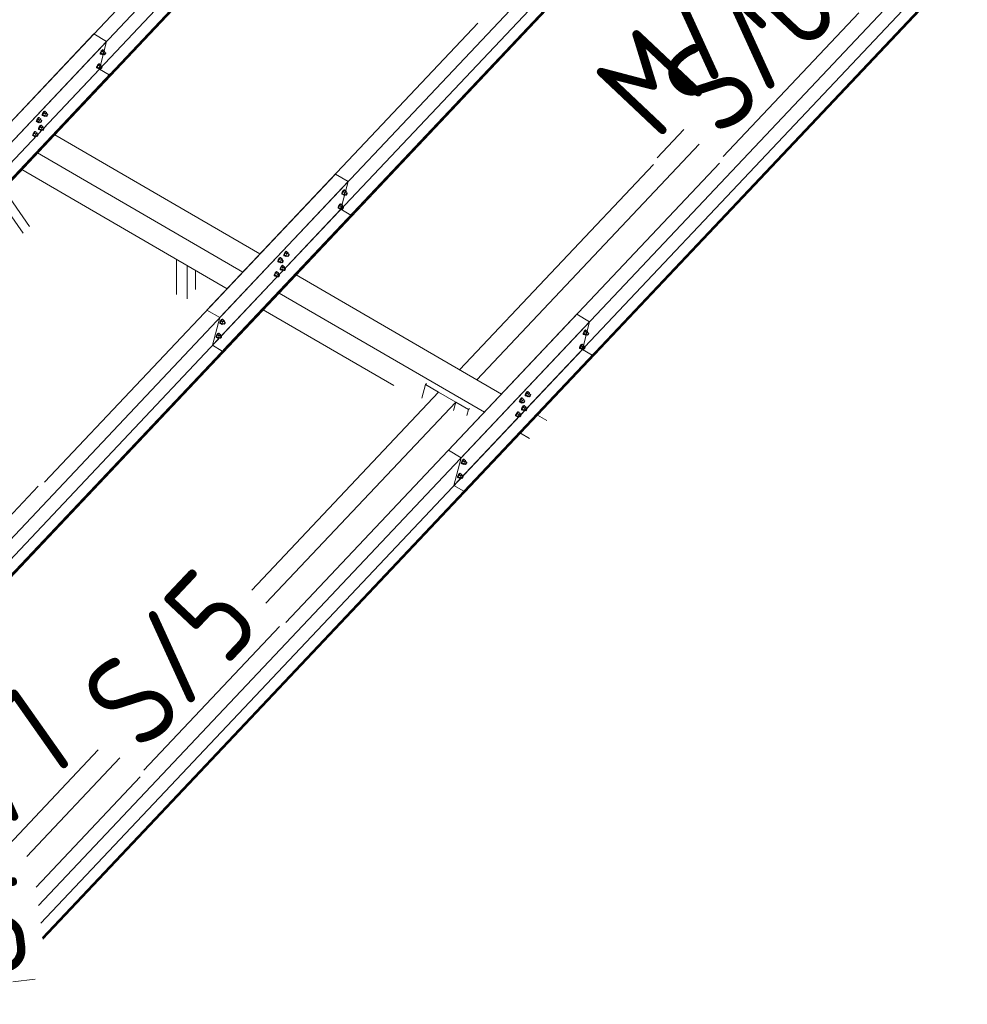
# Model space of a CAD drawing. Header units: millimetres. Extents: x -681 to 506, y -45 to 794.
# Tile 226 of 256: x -17 to 34, y 593 to 646. Entities that reach past the tile are written whole.
import ezdxf

# ---------------------------------------------------------------- set-up
doc = ezdxf.new("R2010")
doc.units = ezdxf.units.MM
doc.header["$LTSCALE"] = 0.6
doc.linetypes.add('XKITLINE00', pattern=[0])
doc.linetypes.add('XKITLINE02', pattern=[4, 2, -2])
for name, color, linetype, lineweight in [('Bolt', 7, 'Continuous', 0), ('Part', 2, 'Continuous', 0), ('PartMark', 3, 'Continuous', 0)]:
    doc.layers.add(name, color=color, linetype=linetype, lineweight=lineweight)
doc.styles.add('ISOCPEUR', font='ISOCPEUR.TTF')

msp = doc.modelspace()

# ---------------------------------------------------------------- linework, layer by layer
at = {"layer": 'Bolt', "color": 3, "linetype": 'XKITLINE00', "lineweight": 0}
for p, q in [((-12.443, 644.491), (-12.464, 644.436)), ((-12.409, 644.551), (-12.443, 644.491)), ((-12.441, 644.423), (-12.42, 644.478)), ((-12.385, 644.534), (-12.435, 644.429)), ((-12.42, 644.478), (-12.386, 644.538)), ((-12.371, 644.6), (-12.409, 644.551)), ((-12.386, 644.538), (-12.348, 644.587)), ((-12.321, 644.601), (-12.385, 644.534)), ((-12.292, 644.48), (-12.385, 644.534)), ((-12.34, 644.625), (-12.371, 644.6)), ((-12.348, 644.587), (-12.317, 644.611)), ((-12.342, 644.375), (-12.292, 644.48)), ((-12.323, 644.618), (-12.34, 644.625)), ((-12.323, 644.618), (-12.3, 644.605)), ((-12.321, 644.601), (-12.229, 644.547)), ((-12.317, 644.611), (-12.3, 644.605)), ((-12.3, 644.605), (-12.301, 644.589)), ((-12.229, 644.547), (-12.292, 644.48)), ((-12.243, 644.496), (-12.169, 644.453)), ((-12.216, 644.509), (-12.229, 644.547)), ((-12.226, 644.487), (-12.216, 644.509)), ((-12.467, 644.401), (-12.464, 644.436)), ((-12.467, 644.401), (-12.444, 644.387)), ((-12.444, 644.387), (-12.441, 644.423)), ((-12.427, 644.381), (-12.444, 644.387)), ((-12.342, 644.375), (-12.435, 644.429)), ((-12.435, 644.429), (-12.422, 644.391)), ((-12.418, 644.388), (-12.427, 644.381)), ((-12.422, 644.391), (-12.329, 644.337)), ((-12.342, 644.375), (-12.329, 644.337)), ((-12.329, 644.337), (-12.293, 644.375)), ((-12.315, 644.388), (-12.24, 644.344)), ((-12.24, 644.344), (-12.239, 644.362)), ((-12.232, 644.341), (-12.24, 644.344)), ((-12.239, 644.362), (-12.229, 644.39)), ((-12.216, 644.354), (-12.232, 644.341)), ((-12.229, 644.39), (-12.212, 644.42)), ((-12.198, 644.378), (-12.216, 644.354)), ((-12.212, 644.42), (-12.193, 644.444)), ((-12.181, 644.408), (-12.198, 644.378)), ((-12.193, 644.444), (-12.177, 644.456)), ((-12.17, 644.436), (-12.181, 644.408)), ((-12.177, 644.456), (-12.169, 644.453)), ((-12.169, 644.453), (-12.17, 644.436)), ((-12.664, 643.645), (-12.662, 643.681)), ((-12.664, 643.645), (-12.641, 643.632)), ((-12.641, 643.736), (-12.662, 643.681)), ((-12.607, 643.796), (-12.641, 643.736)), ((-12.641, 643.632), (-12.638, 643.667)), ((-12.624, 643.625), (-12.641, 643.632)), ((-12.638, 643.667), (-12.617, 643.722)), ((-12.582, 643.779), (-12.633, 643.673)), ((-12.54, 643.62), (-12.633, 643.673)), ((-12.633, 643.673), (-12.62, 643.635)), ((-12.615, 643.633), (-12.624, 643.625)), ((-12.62, 643.635), (-12.527, 643.581)), ((-12.617, 643.722), (-12.583, 643.782)), ((-12.569, 643.845), (-12.607, 643.796)), ((-12.583, 643.782), (-12.546, 643.831)), ((-12.519, 643.846), (-12.582, 643.779)), ((-12.489, 643.725), (-12.582, 643.779)), ((-12.537, 643.869), (-12.569, 643.845)), ((-12.546, 643.831), (-12.514, 643.856)), ((-12.54, 643.62), (-12.489, 643.725)), ((-12.54, 643.62), (-12.527, 643.581)), ((-12.521, 643.863), (-12.537, 643.869)), ((-12.527, 643.581), (-12.491, 643.62)), ((-12.521, 643.863), (-12.498, 643.849)), ((-12.519, 643.846), (-12.426, 643.792)), ((-12.514, 643.856), (-12.498, 643.849)), ((-12.512, 643.632), (-12.438, 643.589)), ((-12.498, 643.849), (-12.499, 643.834)), ((-12.426, 643.792), (-12.489, 643.725)), ((-12.441, 643.741), (-12.366, 643.698)), ((-12.438, 643.589), (-12.437, 643.607)), ((-12.43, 643.586), (-12.438, 643.589)), ((-12.437, 643.607), (-12.426, 643.634)), ((-12.414, 643.598), (-12.43, 643.586)), ((-12.413, 643.753), (-12.426, 643.792)), ((-12.426, 643.634), (-12.409, 643.664)), ((-12.424, 643.731), (-12.413, 643.753)), ((-12.395, 643.622), (-12.414, 643.598)), ((-12.409, 643.664), (-12.39, 643.689)), ((-12.378, 643.652), (-12.395, 643.622)), ((-12.39, 643.689), (-12.375, 643.701)), ((-12.367, 643.68), (-12.378, 643.652)), ((-12.375, 643.701), (-12.366, 643.698)), ((-12.366, 643.698), (-12.367, 643.68)), ((-15.498, 641.288), (-15.536, 641.239)), ((-15.449, 641.289), (-15.512, 641.222)), ((-15.467, 641.312), (-15.498, 641.288)), ((-15.475, 641.274), (-15.444, 641.299)), ((-15.45, 641.306), (-15.467, 641.312)), ((-15.45, 641.306), (-15.427, 641.292)), ((-15.449, 641.289), (-15.356, 641.235)), ((-15.444, 641.299), (-15.427, 641.292)), ((-15.427, 641.292), (-15.428, 641.277)), ((-15.911, 640.752), (-15.908, 640.788)), ((-15.911, 640.752), (-15.888, 640.739)), ((-15.887, 640.843), (-15.908, 640.788)), ((-15.888, 640.739), (-15.885, 640.774)), ((-15.853, 640.903), (-15.887, 640.843)), ((-15.885, 640.774), (-15.864, 640.83)), ((-15.829, 640.886), (-15.879, 640.781)), ((-15.786, 640.727), (-15.879, 640.781)), ((-15.879, 640.781), (-15.866, 640.742)), ((-15.864, 640.83), (-15.83, 640.89)), ((-15.815, 640.952), (-15.853, 640.903)), ((-15.83, 640.89), (-15.792, 640.938)), ((-15.766, 640.953), (-15.829, 640.886)), ((-15.736, 640.832), (-15.829, 640.886)), ((-15.784, 640.976), (-15.815, 640.952)), ((-15.792, 640.938), (-15.761, 640.963)), ((-15.786, 640.727), (-15.736, 640.832)), ((-15.767, 640.97), (-15.784, 640.976)), ((-15.767, 640.97), (-15.744, 640.957)), ((-15.766, 640.953), (-15.673, 640.899)), ((-15.761, 640.963), (-15.744, 640.957)), ((-15.744, 640.957), (-15.745, 640.941)), ((-15.673, 640.899), (-15.736, 640.832)), ((-15.687, 640.848), (-15.613, 640.805)), ((-15.66, 640.861), (-15.673, 640.899)), ((-15.673, 640.742), (-15.656, 640.772)), ((-15.67, 640.838), (-15.66, 640.861)), ((-15.656, 640.772), (-15.637, 640.796)), ((-15.625, 640.76), (-15.642, 640.73)), ((-15.637, 640.796), (-15.621, 640.808)), ((-15.614, 640.787), (-15.625, 640.76)), ((-15.621, 640.808), (-15.613, 640.805)), ((-15.613, 640.805), (-15.614, 640.787)), ((-15.594, 641.088), (-15.591, 641.124)), ((-15.594, 641.088), (-15.571, 641.075)), ((-15.57, 641.179), (-15.591, 641.124)), ((-15.571, 641.075), (-15.568, 641.11)), ((-15.554, 641.068), (-15.571, 641.075)), ((-15.536, 641.239), (-15.57, 641.179)), ((-15.568, 641.11), (-15.547, 641.165)), ((-15.512, 641.222), (-15.562, 641.117)), ((-15.469, 641.063), (-15.562, 641.117)), ((-15.562, 641.117), (-15.549, 641.078)), ((-15.545, 641.076), (-15.554, 641.068)), ((-15.549, 641.078), (-15.456, 641.024)), ((-15.547, 641.165), (-15.513, 641.225)), ((-15.513, 641.225), (-15.475, 641.274)), ((-15.419, 641.168), (-15.512, 641.222)), ((-15.469, 641.063), (-15.419, 641.168)), ((-15.469, 641.063), (-15.456, 641.024)), ((-15.456, 641.024), (-15.42, 641.063)), ((-15.442, 641.075), (-15.368, 641.032)), ((-15.356, 641.235), (-15.419, 641.168)), ((-15.37, 641.184), (-15.296, 641.141)), ((-15.368, 641.032), (-15.366, 641.05)), ((-15.359, 641.029), (-15.368, 641.032)), ((-15.366, 641.05), (-15.356, 641.077)), ((-15.343, 641.041), (-15.359, 641.029)), ((-15.343, 641.197), (-15.356, 641.235)), ((-15.356, 641.077), (-15.339, 641.107)), ((-15.353, 641.174), (-15.343, 641.197)), ((-15.325, 641.066), (-15.343, 641.041)), ((-15.339, 641.107), (-15.32, 641.132)), ((-15.308, 641.096), (-15.325, 641.066)), ((-15.32, 641.132), (-15.304, 641.144)), ((-15.297, 641.123), (-15.308, 641.096)), ((-15.304, 641.144), (-15.296, 641.141)), ((-15.296, 641.141), (-15.297, 641.123)), ((-15.982, 640.221), (-16.013, 640.196)), ((-15.965, 640.214), (-15.982, 640.221)), ((-15.871, 640.733), (-15.888, 640.739)), ((-15.862, 640.74), (-15.871, 640.733)), ((-15.866, 640.742), (-15.773, 640.689)), ((-15.791, 640.333), (-15.789, 640.368)), ((-15.791, 640.333), (-15.768, 640.319)), ((-15.768, 640.423), (-15.789, 640.368)), ((-15.786, 640.727), (-15.773, 640.689)), ((-15.773, 640.689), (-15.737, 640.727)), ((-15.734, 640.483), (-15.768, 640.423)), ((-15.768, 640.319), (-15.766, 640.355)), ((-15.751, 640.313), (-15.768, 640.319)), ((-15.766, 640.355), (-15.744, 640.41)), ((-15.709, 640.466), (-15.76, 640.361)), ((-15.667, 640.307), (-15.76, 640.361)), ((-15.76, 640.361), (-15.747, 640.323)), ((-15.759, 640.739), (-15.685, 640.696)), ((-15.742, 640.32), (-15.751, 640.313)), ((-15.747, 640.323), (-15.654, 640.269)), ((-15.744, 640.41), (-15.71, 640.47)), ((-15.696, 640.532), (-15.734, 640.483)), ((-15.71, 640.47), (-15.673, 640.519)), ((-15.646, 640.533), (-15.709, 640.466)), ((-15.616, 640.412), (-15.709, 640.466)), ((-15.664, 640.557), (-15.696, 640.532)), ((-15.685, 640.696), (-15.683, 640.714)), ((-15.676, 640.693), (-15.685, 640.696)), ((-15.683, 640.714), (-15.673, 640.742)), ((-15.661, 640.705), (-15.676, 640.693)), ((-15.673, 640.519), (-15.641, 640.543)), ((-15.667, 640.307), (-15.616, 640.412)), ((-15.667, 640.307), (-15.654, 640.269)), ((-15.648, 640.55), (-15.664, 640.557)), ((-15.642, 640.73), (-15.661, 640.705)), ((-15.654, 640.269), (-15.618, 640.307)), ((-15.648, 640.55), (-15.625, 640.537)), ((-15.646, 640.533), (-15.553, 640.479)), ((-15.641, 640.543), (-15.625, 640.537)), ((-15.639, 640.32), (-15.565, 640.277)), ((-15.625, 640.537), (-15.626, 640.522)), ((-15.553, 640.479), (-15.616, 640.412)), ((-15.568, 640.428), (-15.493, 640.385)), ((-15.565, 640.277), (-15.564, 640.294)), ((-15.557, 640.273), (-15.565, 640.277)), ((-15.564, 640.294), (-15.553, 640.322)), ((-15.541, 640.286), (-15.557, 640.273)), ((-15.54, 640.441), (-15.553, 640.479)), ((-15.553, 640.322), (-15.536, 640.352)), ((-15.551, 640.419), (-15.54, 640.441)), ((-15.522, 640.31), (-15.541, 640.286)), ((-15.536, 640.352), (-15.517, 640.376)), ((-15.505, 640.34), (-15.522, 640.31)), ((-15.517, 640.376), (-15.502, 640.389)), ((-15.495, 640.368), (-15.505, 640.34)), ((-15.502, 640.389), (-15.493, 640.385)), ((-15.493, 640.385), (-15.495, 640.368)), ((-16.108, 639.997), (-16.106, 640.032)), ((-16.108, 639.997), (-16.085, 639.983)), ((-16.085, 640.088), (-16.106, 640.032)), ((-16.051, 640.148), (-16.085, 640.088)), ((-16.085, 639.983), (-16.083, 640.019)), ((-16.069, 639.977), (-16.085, 639.983)), ((-16.083, 640.019), (-16.061, 640.074)), ((-16.026, 640.13), (-16.077, 640.025)), ((-15.984, 639.971), (-16.077, 640.025)), ((-16.077, 640.025), (-16.064, 639.987)), ((-16.059, 639.984), (-16.069, 639.977)), ((-16.064, 639.987), (-15.971, 639.933)), ((-16.061, 640.074), (-16.027, 640.134)), ((-16.013, 640.196), (-16.051, 640.148)), ((-16.027, 640.134), (-15.99, 640.183)), ((-15.963, 640.197), (-16.026, 640.13)), ((-15.933, 640.077), (-16.026, 640.13)), ((-15.99, 640.183), (-15.958, 640.207)), ((-15.984, 639.971), (-15.933, 640.077)), ((-15.984, 639.971), (-15.971, 639.933)), ((-15.971, 639.933), (-15.935, 639.971)), ((-15.965, 640.214), (-15.942, 640.201)), ((-15.963, 640.197), (-15.87, 640.144)), ((-15.958, 640.207), (-15.942, 640.201)), ((-15.956, 639.984), (-15.882, 639.941)), ((-15.942, 640.201), (-15.943, 640.186)), ((-15.87, 640.144), (-15.933, 640.077)), ((-15.885, 640.093), (-15.81, 640.05)), ((-15.882, 639.941), (-15.881, 639.958)), ((-15.874, 639.938), (-15.882, 639.941)), ((-15.881, 639.958), (-15.87, 639.986)), ((-15.858, 639.95), (-15.874, 639.938)), ((-15.857, 640.105), (-15.87, 640.144)), ((-15.87, 639.986), (-15.853, 640.016)), ((-15.868, 640.083), (-15.857, 640.105)), ((-15.839, 639.974), (-15.858, 639.95)), ((-15.853, 640.016), (-15.834, 640.04)), ((-15.822, 640.004), (-15.839, 639.974)), ((-15.834, 640.04), (-15.819, 640.053)), ((-15.812, 640.032), (-15.822, 640.004)), ((-15.819, 640.053), (-15.81, 640.05)), ((-15.81, 640.05), (-15.812, 640.032)), ((0.637, 637.049), (0.599, 637)), ((0.622, 636.987), (0.66, 637.035)), ((0.687, 637.05), (0.623, 636.983)), ((0.668, 637.073), (0.637, 637.049)), ((0.66, 637.035), (0.691, 637.06)), ((0.685, 637.067), (0.668, 637.073)), ((0.685, 637.067), (0.708, 637.053)), ((0.687, 637.05), (0.78, 636.996)), ((0.691, 637.06), (0.708, 637.053)), ((0.708, 637.053), (0.707, 637.038)), ((0.541, 636.849), (0.544, 636.885)), ((0.541, 636.849), (0.564, 636.836)), ((0.565, 636.94), (0.544, 636.885)), ((0.564, 636.836), (0.567, 636.871)), ((0.581, 636.83), (0.564, 636.836)), ((0.599, 637), (0.565, 636.94)), ((0.567, 636.871), (0.588, 636.927)), ((0.623, 636.983), (0.573, 636.878)), ((0.666, 636.824), (0.573, 636.878)), ((0.573, 636.878), (0.586, 636.839)), ((0.59, 636.837), (0.581, 636.83)), ((0.586, 636.839), (0.679, 636.785)), ((0.588, 636.927), (0.622, 636.987)), ((0.716, 636.929), (0.623, 636.983)), ((0.666, 636.824), (0.716, 636.929)), ((0.666, 636.824), (0.679, 636.785)), ((0.679, 636.785), (0.715, 636.824)), ((0.693, 636.836), (0.768, 636.793)), ((0.78, 636.996), (0.716, 636.929)), ((0.765, 636.945), (0.839, 636.902)), ((0.768, 636.793), (0.769, 636.811)), ((0.776, 636.79), (0.768, 636.793)), ((0.769, 636.811), (0.779, 636.839)), ((0.792, 636.802), (0.776, 636.79)), ((0.779, 636.839), (0.796, 636.869)), ((0.792, 636.958), (0.78, 636.996)), ((0.782, 636.935), (0.792, 636.958)), ((0.81, 636.827), (0.792, 636.802)), ((0.796, 636.869), (0.815, 636.893)), ((0.827, 636.857), (0.81, 636.827)), ((0.815, 636.893), (0.831, 636.905)), ((0.838, 636.884), (0.827, 636.857)), ((0.831, 636.905), (0.839, 636.902)), ((0.839, 636.902), (0.838, 636.884)), ((0.344, 636.094), (0.346, 636.129)), ((0.344, 636.094), (0.367, 636.08)), ((0.367, 636.185), (0.346, 636.129)), ((0.401, 636.245), (0.367, 636.185)), ((0.367, 636.08), (0.37, 636.116)), ((0.384, 636.074), (0.367, 636.08)), ((0.37, 636.116), (0.391, 636.171)), ((0.426, 636.227), (0.375, 636.122)), ((0.468, 636.068), (0.375, 636.122)), ((0.375, 636.122), (0.388, 636.084)), ((0.393, 636.081), (0.384, 636.074)), ((0.388, 636.084), (0.481, 636.03)), ((0.391, 636.171), (0.425, 636.231)), ((0.439, 636.293), (0.401, 636.245)), ((0.425, 636.231), (0.462, 636.28)), ((0.489, 636.294), (0.426, 636.227)), ((0.519, 636.173), (0.426, 636.227)), ((0.471, 636.318), (0.439, 636.293)), ((0.462, 636.28), (0.494, 636.304)), ((0.468, 636.068), (0.519, 636.173)), ((0.468, 636.068), (0.481, 636.03)), ((0.487, 636.311), (0.471, 636.318)), ((0.481, 636.03), (0.517, 636.068)), ((0.487, 636.311), (0.51, 636.298)), ((0.489, 636.294), (0.582, 636.24)), ((0.494, 636.304), (0.51, 636.298)), ((0.496, 636.081), (0.57, 636.038)), ((0.51, 636.298), (0.509, 636.283)), ((0.582, 636.24), (0.519, 636.173)), ((0.568, 636.19), (0.642, 636.146)), ((0.57, 636.038), (0.571, 636.055)), ((0.578, 636.034), (0.57, 636.038)), ((0.571, 636.055), (0.582, 636.083)), ((0.594, 636.047), (0.578, 636.034)), ((0.595, 636.202), (0.582, 636.24)), ((0.582, 636.083), (0.599, 636.113)), ((0.584, 636.18), (0.595, 636.202)), ((0.613, 636.071), (0.594, 636.047)), ((0.599, 636.113), (0.618, 636.137)), ((0.63, 636.101), (0.613, 636.071)), ((0.618, 636.137), (0.634, 636.15)), ((0.641, 636.129), (0.63, 636.101)), ((0.634, 636.15), (0.642, 636.146)), ((0.642, 636.146), (0.641, 636.129)), ((-2.845, 633.352), (-2.879, 633.292)), ((-2.821, 633.335), (-2.871, 633.229)), ((-2.856, 633.278), (-2.822, 633.338)), ((-2.807, 633.401), (-2.845, 633.352)), ((-2.822, 633.338), (-2.784, 633.387)), ((-2.757, 633.402), (-2.821, 633.335)), ((-2.728, 633.281), (-2.821, 633.335)), ((-2.776, 633.425), (-2.807, 633.401)), ((-2.784, 633.387), (-2.753, 633.412)), ((-2.759, 633.419), (-2.776, 633.425)), ((-2.759, 633.419), (-2.736, 633.405)), ((-2.757, 633.402), (-2.665, 633.348)), ((-2.753, 633.412), (-2.736, 633.405)), ((-2.736, 633.405), (-2.737, 633.39)), ((-2.665, 633.348), (-2.728, 633.281)), ((-2.652, 633.309), (-2.665, 633.348)), ((-2.586, 633.537), (-2.583, 633.572)), ((-2.586, 633.537), (-2.563, 633.523)), ((-2.562, 633.628), (-2.583, 633.572)), ((-2.563, 633.523), (-2.56, 633.559)), ((-2.546, 633.517), (-2.563, 633.523)), ((-2.528, 633.688), (-2.562, 633.628)), ((-2.56, 633.559), (-2.539, 633.614)), ((-2.504, 633.671), (-2.554, 633.565)), ((-2.461, 633.511), (-2.554, 633.565)), ((-2.554, 633.565), (-2.541, 633.527)), ((-2.537, 633.524), (-2.546, 633.517)), ((-2.541, 633.527), (-2.448, 633.473)), ((-2.539, 633.614), (-2.505, 633.674)), ((-2.49, 633.736), (-2.528, 633.688)), ((-2.505, 633.674), (-2.467, 633.723)), ((-2.44, 633.738), (-2.504, 633.671)), ((-2.411, 633.617), (-2.504, 633.671)), ((-2.459, 633.761), (-2.49, 633.736)), ((-2.467, 633.723), (-2.436, 633.747)), ((-2.461, 633.511), (-2.411, 633.617)), ((-2.461, 633.511), (-2.448, 633.473)), ((-2.442, 633.755), (-2.459, 633.761)), ((-2.448, 633.473), (-2.412, 633.511)), ((-2.442, 633.755), (-2.419, 633.741)), ((-2.44, 633.738), (-2.348, 633.684)), ((-2.436, 633.747), (-2.419, 633.741)), ((-2.434, 633.524), (-2.359, 633.481)), ((-2.419, 633.741), (-2.42, 633.726)), ((-2.348, 633.684), (-2.411, 633.617)), ((-2.362, 633.633), (-2.288, 633.59)), ((-2.359, 633.481), (-2.358, 633.499)), ((-2.351, 633.478), (-2.359, 633.481)), ((-2.358, 633.499), (-2.348, 633.526)), ((-2.335, 633.49), (-2.351, 633.478)), ((-2.335, 633.645), (-2.348, 633.684)), ((-2.348, 633.526), (-2.331, 633.556)), ((-2.345, 633.623), (-2.335, 633.645)), ((-2.317, 633.514), (-2.335, 633.49)), ((-2.331, 633.556), (-2.312, 633.58)), ((-2.3, 633.544), (-2.317, 633.514)), ((-2.312, 633.58), (-2.296, 633.593)), ((-2.289, 633.572), (-2.3, 633.544)), ((-2.296, 633.593), (-2.288, 633.59)), ((-2.288, 633.59), (-2.289, 633.572)), ((-2.903, 633.201), (-2.9, 633.237)), ((-2.903, 633.201), (-2.88, 633.188)), ((-2.879, 633.292), (-2.9, 633.237)), ((-2.88, 633.188), (-2.877, 633.223)), ((-2.863, 633.181), (-2.88, 633.188)), ((-2.877, 633.223), (-2.856, 633.278)), ((-2.778, 633.176), (-2.871, 633.229)), ((-2.871, 633.229), (-2.858, 633.191)), ((-2.854, 633.189), (-2.863, 633.181)), ((-2.858, 633.191), (-2.765, 633.137)), ((-2.783, 632.781), (-2.781, 632.817)), ((-2.76, 632.872), (-2.781, 632.817)), ((-2.778, 633.176), (-2.728, 633.281)), ((-2.778, 633.176), (-2.765, 633.137)), ((-2.765, 633.137), (-2.729, 633.176)), ((-2.726, 632.932), (-2.76, 632.872)), ((-2.76, 632.768), (-2.757, 632.803)), ((-2.757, 632.803), (-2.736, 632.859)), ((-2.701, 632.915), (-2.752, 632.81)), ((-2.659, 632.756), (-2.752, 632.81)), ((-2.752, 632.81), (-2.739, 632.771)), ((-2.751, 633.188), (-2.676, 633.145)), ((-2.736, 632.859), (-2.702, 632.919)), ((-2.688, 632.981), (-2.726, 632.932)), ((-2.702, 632.919), (-2.665, 632.967)), ((-2.638, 632.982), (-2.701, 632.915)), ((-2.608, 632.861), (-2.701, 632.915)), ((-2.656, 633.005), (-2.688, 632.981)), ((-2.679, 633.297), (-2.605, 633.254)), ((-2.676, 633.145), (-2.675, 633.163)), ((-2.668, 633.142), (-2.676, 633.145)), ((-2.675, 633.163), (-2.665, 633.19)), ((-2.652, 633.154), (-2.668, 633.142)), ((-2.665, 633.19), (-2.648, 633.22)), ((-2.665, 632.967), (-2.633, 632.992)), ((-2.662, 633.287), (-2.652, 633.309)), ((-2.659, 632.756), (-2.608, 632.861)), ((-2.64, 632.999), (-2.656, 633.005)), ((-2.634, 633.178), (-2.652, 633.154)), ((-2.648, 633.22), (-2.629, 633.245)), ((-2.64, 632.999), (-2.617, 632.986)), ((-2.638, 632.982), (-2.545, 632.928)), ((-2.617, 633.208), (-2.634, 633.178)), ((-2.633, 632.992), (-2.617, 632.986)), ((-2.629, 633.245), (-2.613, 633.257)), ((-2.617, 632.986), (-2.618, 632.97)), ((-2.606, 633.236), (-2.617, 633.208)), ((-2.613, 633.257), (-2.605, 633.254)), ((-2.545, 632.928), (-2.608, 632.861)), ((-2.605, 633.254), (-2.606, 633.236)), ((-2.56, 632.877), (-2.485, 632.834)), ((-2.532, 632.89), (-2.545, 632.928)), ((-2.545, 632.771), (-2.528, 632.801)), ((-2.543, 632.867), (-2.532, 632.89)), ((-2.528, 632.801), (-2.509, 632.825)), ((-2.509, 632.825), (-2.494, 632.837)), ((-2.486, 632.816), (-2.497, 632.789)), ((-2.494, 632.837), (-2.485, 632.834)), ((-2.485, 632.834), (-2.486, 632.816)), ((-3.1, 632.446), (-3.098, 632.481)), ((-3.1, 632.446), (-3.077, 632.432)), ((-3.077, 632.536), (-3.098, 632.481)), ((-3.043, 632.596), (-3.077, 632.536)), ((-3.077, 632.432), (-3.075, 632.468)), ((-3.06, 632.426), (-3.077, 632.432)), ((-3.075, 632.468), (-3.053, 632.523)), ((-3.018, 632.579), (-3.069, 632.474)), ((-2.976, 632.42), (-3.069, 632.474)), ((-3.069, 632.474), (-3.056, 632.436)), ((-3.051, 632.433), (-3.06, 632.426)), ((-3.056, 632.436), (-2.963, 632.382)), ((-3.053, 632.523), (-3.019, 632.583)), ((-3.005, 632.645), (-3.043, 632.596)), ((-3.019, 632.583), (-2.982, 632.632)), ((-2.955, 632.646), (-3.018, 632.579)), ((-2.925, 632.525), (-3.018, 632.579)), ((-2.973, 632.67), (-3.005, 632.645)), ((-2.982, 632.632), (-2.95, 632.656)), ((-2.976, 632.42), (-2.925, 632.525)), ((-2.976, 632.42), (-2.963, 632.382)), ((-2.957, 632.663), (-2.973, 632.67)), ((-2.963, 632.382), (-2.927, 632.42)), ((-2.957, 632.663), (-2.934, 632.65)), ((-2.955, 632.646), (-2.862, 632.592)), ((-2.95, 632.656), (-2.934, 632.65)), ((-2.948, 632.433), (-2.874, 632.389)), ((-2.934, 632.65), (-2.935, 632.634)), ((-2.862, 632.592), (-2.925, 632.525)), ((-2.877, 632.541), (-2.802, 632.498)), ((-2.874, 632.389), (-2.873, 632.407)), ((-2.866, 632.386), (-2.874, 632.389)), ((-2.873, 632.407), (-2.862, 632.435)), ((-2.85, 632.398), (-2.866, 632.386)), ((-2.849, 632.554), (-2.862, 632.592)), ((-2.862, 632.435), (-2.845, 632.465)), ((-2.86, 632.532), (-2.849, 632.554)), ((-2.831, 632.423), (-2.85, 632.398)), ((-2.845, 632.465), (-2.826, 632.489)), ((-2.814, 632.453), (-2.831, 632.423)), ((-2.826, 632.489), (-2.811, 632.501)), ((-2.804, 632.48), (-2.814, 632.453)), ((-2.811, 632.501), (-2.802, 632.498)), ((-2.802, 632.498), (-2.804, 632.48)), ((-2.783, 632.781), (-2.76, 632.768)), ((-2.743, 632.762), (-2.76, 632.768)), ((-2.734, 632.769), (-2.743, 632.762)), ((-2.739, 632.771), (-2.646, 632.718)), ((-2.659, 632.756), (-2.646, 632.718)), ((-2.646, 632.718), (-2.61, 632.756)), ((-2.631, 632.768), (-2.557, 632.725)), ((-2.557, 632.725), (-2.556, 632.743)), ((-2.549, 632.722), (-2.557, 632.725)), ((-2.556, 632.743), (-2.545, 632.771)), ((-2.533, 632.734), (-2.549, 632.722)), ((-2.514, 632.759), (-2.533, 632.734)), ((-2.497, 632.789), (-2.514, 632.759)), ((-6.03, 629.889), (-6.027, 629.924)), ((-6.03, 629.889), (-6.007, 629.875)), ((-6.006, 629.979), (-6.027, 629.924)), ((-6.007, 629.875), (-6.004, 629.911)), ((-5.99, 629.869), (-6.007, 629.875)), ((-5.972, 630.039), (-6.006, 629.979)), ((-6.004, 629.911), (-5.983, 629.966)), ((-5.948, 630.022), (-5.998, 629.917)), ((-5.905, 629.863), (-5.998, 629.917)), ((-5.998, 629.917), (-5.985, 629.879)), ((-5.981, 629.876), (-5.99, 629.869)), ((-5.985, 629.879), (-5.892, 629.825)), ((-5.983, 629.966), (-5.949, 630.026)), ((-5.934, 630.088), (-5.972, 630.039)), ((-5.949, 630.026), (-5.911, 630.075)), ((-5.885, 630.089), (-5.948, 630.022)), ((-5.855, 629.968), (-5.948, 630.022)), ((-5.903, 630.113), (-5.934, 630.088)), ((-5.911, 630.075), (-5.88, 630.099)), ((-5.905, 629.863), (-5.855, 629.968)), ((-5.905, 629.863), (-5.892, 629.825)), ((-5.886, 630.106), (-5.903, 630.113)), ((-5.892, 629.825), (-5.856, 629.863)), ((-5.886, 630.106), (-5.863, 630.093)), ((-5.885, 630.089), (-5.792, 630.035)), ((-5.88, 630.099), (-5.863, 630.093)), ((-5.878, 629.876), (-5.804, 629.833)), ((-5.863, 630.093), (-5.864, 630.078)), ((-5.792, 630.035), (-5.855, 629.968)), ((-5.806, 629.984), (-5.732, 629.941)), ((-5.804, 629.833), (-5.802, 629.85)), ((-5.795, 629.829), (-5.804, 629.833)), ((-5.802, 629.85), (-5.792, 629.878)), ((-5.78, 629.842), (-5.795, 629.829)), ((-5.779, 629.997), (-5.792, 630.035)), ((-5.792, 629.878), (-5.775, 629.908)), ((-5.789, 629.975), (-5.779, 629.997)), ((-5.761, 629.866), (-5.78, 629.842)), ((-5.775, 629.908), (-5.756, 629.932)), ((-5.744, 629.896), (-5.761, 629.866)), ((-5.756, 629.932), (-5.74, 629.944)), ((-5.733, 629.924), (-5.744, 629.896)), ((-5.74, 629.944), (-5.732, 629.941)), ((-5.732, 629.941), (-5.733, 629.924)), ((-6.227, 629.133), (-6.225, 629.169)), ((-6.227, 629.133), (-6.204, 629.12)), ((-6.204, 629.224), (-6.225, 629.169)), ((-6.17, 629.284), (-6.204, 629.224)), ((-6.204, 629.12), (-6.202, 629.155)), ((-6.188, 629.113), (-6.204, 629.12)), ((-6.202, 629.155), (-6.18, 629.21)), ((-6.145, 629.267), (-6.196, 629.161)), ((-6.103, 629.108), (-6.196, 629.161)), ((-6.196, 629.161), (-6.183, 629.123)), ((-6.178, 629.121), (-6.188, 629.113)), ((-6.183, 629.123), (-6.09, 629.069)), ((-6.18, 629.21), (-6.146, 629.27)), ((-6.132, 629.333), (-6.17, 629.284)), ((-6.146, 629.27), (-6.109, 629.319)), ((-6.082, 629.334), (-6.145, 629.267)), ((-6.052, 629.213), (-6.145, 629.267)), ((-6.101, 629.357), (-6.132, 629.333)), ((-6.109, 629.319), (-6.077, 629.344)), ((-6.103, 629.108), (-6.052, 629.213)), ((-6.103, 629.108), (-6.09, 629.069)), ((-6.084, 629.351), (-6.101, 629.357)), ((-6.09, 629.069), (-6.054, 629.108)), ((-6.084, 629.351), (-6.061, 629.337)), ((-6.082, 629.334), (-5.989, 629.28)), ((-6.077, 629.344), (-6.061, 629.337)), ((-6.075, 629.12), (-6.001, 629.077)), ((-6.061, 629.337), (-6.062, 629.322)), ((-5.989, 629.28), (-6.052, 629.213)), ((-6.004, 629.229), (-5.929, 629.186)), ((-6.001, 629.077), (-6, 629.095)), ((-6, 629.095), (-5.989, 629.122)), ((-5.977, 629.086), (-5.993, 629.074)), ((-5.976, 629.242), (-5.989, 629.28)), ((-5.989, 629.122), (-5.972, 629.152)), ((-5.987, 629.219), (-5.976, 629.242)), ((-5.958, 629.11), (-5.977, 629.086)), ((-5.972, 629.152), (-5.953, 629.177)), ((-5.941, 629.14), (-5.958, 629.11)), ((-5.953, 629.177), (-5.938, 629.189)), ((-5.931, 629.168), (-5.941, 629.14)), ((-5.938, 629.189), (-5.929, 629.186)), ((-5.929, 629.186), (-5.931, 629.168)), ((13.549, 629.298), (13.552, 629.334)), ((13.549, 629.298), (13.573, 629.285)), ((13.573, 629.389), (13.552, 629.334)), ((13.607, 629.449), (13.573, 629.389)), ((13.573, 629.285), (13.575, 629.32)), ((13.589, 629.278), (13.573, 629.285)), ((13.575, 629.32), (13.596, 629.375)), ((13.631, 629.432), (13.581, 629.326)), ((13.674, 629.272), (13.581, 629.326)), ((13.581, 629.326), (13.594, 629.288)), ((13.598, 629.285), (13.589, 629.278)), ((13.594, 629.288), (13.687, 629.234)), ((13.596, 629.375), (13.63, 629.435)), ((13.645, 629.498), (13.607, 629.449)), ((13.63, 629.435), (13.668, 629.484)), ((13.695, 629.499), (13.631, 629.432)), ((13.724, 629.378), (13.631, 629.432)), ((13.676, 629.522), (13.645, 629.498)), ((13.668, 629.484), (13.699, 629.509)), ((13.674, 629.272), (13.724, 629.378)), ((13.674, 629.272), (13.687, 629.234)), ((13.693, 629.516), (13.676, 629.522)), ((13.687, 629.234), (13.723, 629.272)), ((13.693, 629.516), (13.716, 629.502)), ((13.695, 629.499), (13.788, 629.445)), ((13.699, 629.509), (13.716, 629.502)), ((13.701, 629.285), (13.776, 629.242)), ((13.716, 629.502), (13.715, 629.487)), ((13.788, 629.445), (13.724, 629.378)), ((13.773, 629.394), (13.847, 629.351)), ((13.776, 629.242), (13.777, 629.26)), ((13.784, 629.239), (13.776, 629.242)), ((13.777, 629.26), (13.787, 629.287)), ((13.8, 629.251), (13.784, 629.239)), ((13.787, 629.287), (13.804, 629.317)), ((13.8, 629.406), (13.788, 629.445)), ((13.79, 629.384), (13.8, 629.406)), ((13.819, 629.275), (13.8, 629.251)), ((13.804, 629.317), (13.823, 629.342)), ((13.836, 629.305), (13.819, 629.275)), ((13.823, 629.342), (13.839, 629.354)), ((13.846, 629.333), (13.836, 629.305)), ((13.839, 629.354), (13.847, 629.351)), ((13.847, 629.351), (13.846, 629.333)), ((-5.993, 629.074), (-6.001, 629.077)), ((13.352, 628.543), (13.354, 628.578)), ((13.375, 628.633), (13.354, 628.578)), ((13.409, 628.693), (13.375, 628.633)), ((13.375, 628.529), (13.378, 628.565)), ((13.378, 628.565), (13.399, 628.62)), ((13.434, 628.676), (13.384, 628.571)), ((13.476, 628.517), (13.384, 628.571)), ((13.384, 628.571), (13.396, 628.533)), ((13.399, 628.62), (13.433, 628.68)), ((13.447, 628.742), (13.409, 628.693)), ((13.433, 628.68), (13.47, 628.729)), ((13.497, 628.743), (13.434, 628.676)), ((13.527, 628.622), (13.434, 628.676)), ((13.479, 628.766), (13.447, 628.742)), ((13.47, 628.729), (13.502, 628.753)), ((13.476, 628.517), (13.527, 628.622)), ((13.495, 628.76), (13.479, 628.766)), ((13.495, 628.76), (13.519, 628.747)), ((13.497, 628.743), (13.59, 628.689)), ((13.502, 628.753), (13.519, 628.747)), ((13.519, 628.747), (13.517, 628.731)), ((13.59, 628.689), (13.527, 628.622)), ((13.576, 628.638), (13.65, 628.595)), ((13.603, 628.651), (13.59, 628.689)), ((13.59, 628.532), (13.607, 628.562)), ((13.592, 628.629), (13.603, 628.651)), ((13.607, 628.562), (13.626, 628.586)), ((13.638, 628.55), (13.621, 628.52)), ((13.626, 628.586), (13.642, 628.598)), ((13.649, 628.577), (13.638, 628.55)), ((13.642, 628.598), (13.65, 628.595)), ((13.65, 628.595), (13.649, 628.577)), ((13.352, 628.543), (13.375, 628.529)), ((13.392, 628.523), (13.375, 628.529)), ((13.401, 628.53), (13.392, 628.523)), ((13.396, 628.533), (13.489, 628.479)), ((13.476, 628.517), (13.489, 628.479)), ((13.489, 628.479), (13.525, 628.517)), ((13.504, 628.53), (13.578, 628.486)), ((13.578, 628.486), (13.579, 628.504)), ((13.586, 628.483), (13.578, 628.486)), ((13.579, 628.504), (13.59, 628.532)), ((13.602, 628.495), (13.586, 628.483)), ((13.621, 628.52), (13.602, 628.495)), ((10.422, 625.986), (10.425, 626.021)), ((10.422, 625.986), (10.445, 625.972)), ((10.446, 626.076), (10.425, 626.021)), ((10.445, 625.972), (10.448, 626.008)), ((10.462, 625.966), (10.445, 625.972)), ((10.48, 626.136), (10.446, 626.076)), ((10.448, 626.008), (10.469, 626.063)), ((10.504, 626.119), (10.454, 626.014)), ((10.547, 625.96), (10.454, 626.014)), ((10.454, 626.014), (10.467, 625.976)), ((10.471, 625.973), (10.462, 625.966)), ((10.467, 625.976), (10.56, 625.922)), ((10.469, 626.063), (10.503, 626.123)), ((10.518, 626.185), (10.48, 626.136)), ((10.503, 626.123), (10.541, 626.172)), ((10.568, 626.186), (10.504, 626.119)), ((10.597, 626.065), (10.504, 626.119)), ((10.549, 626.21), (10.518, 626.185)), ((10.541, 626.172), (10.572, 626.196)), ((10.547, 625.96), (10.597, 626.065)), ((10.547, 625.96), (10.56, 625.922)), ((10.566, 626.203), (10.549, 626.21)), ((10.56, 625.922), (10.596, 625.96)), ((10.566, 626.203), (10.589, 626.19)), ((10.568, 626.186), (10.661, 626.132)), ((10.572, 626.196), (10.589, 626.19)), ((10.574, 625.973), (10.649, 625.929)), ((10.589, 626.19), (10.588, 626.174)), ((10.661, 626.132), (10.597, 626.065)), ((10.646, 626.081), (10.72, 626.038)), ((10.649, 625.929), (10.65, 625.947)), ((10.657, 625.926), (10.649, 625.929)), ((10.65, 625.947), (10.66, 625.975)), ((10.673, 625.939), (10.657, 625.926)), ((10.66, 625.975), (10.677, 626.005)), ((10.673, 626.094), (10.661, 626.132)), ((10.663, 626.072), (10.673, 626.094)), ((10.691, 625.963), (10.673, 625.939)), ((10.677, 626.005), (10.696, 626.029)), ((10.708, 625.993), (10.691, 625.963)), ((10.696, 626.029), (10.712, 626.041)), ((10.719, 626.02), (10.708, 625.993)), ((10.712, 626.041), (10.72, 626.038)), ((10.72, 626.038), (10.719, 626.02)), ((10.105, 625.65), (10.108, 625.685)), ((10.105, 625.65), (10.128, 625.636)), ((10.129, 625.74), (10.108, 625.685)), ((10.128, 625.636), (10.131, 625.672)), ((10.145, 625.63), (10.128, 625.636)), ((10.163, 625.8), (10.129, 625.74)), ((10.131, 625.672), (10.152, 625.727)), ((10.187, 625.783), (10.137, 625.678)), ((10.23, 625.624), (10.137, 625.678)), ((10.137, 625.678), (10.15, 625.64)), ((10.154, 625.637), (10.145, 625.63)), ((10.15, 625.64), (10.243, 625.586)), ((10.152, 625.727), (10.186, 625.787)), ((10.201, 625.849), (10.163, 625.8)), ((10.186, 625.787), (10.224, 625.836)), ((10.251, 625.85), (10.187, 625.783)), ((10.28, 625.729), (10.187, 625.783)), ((10.232, 625.874), (10.201, 625.849)), ((10.224, 625.836), (10.255, 625.86)), ((10.23, 625.624), (10.28, 625.729)), ((10.23, 625.624), (10.243, 625.586)), ((10.249, 625.867), (10.232, 625.874)), ((10.243, 625.586), (10.279, 625.624)), ((10.282, 625.381), (10.248, 625.321)), ((10.249, 625.867), (10.272, 625.854)), ((10.251, 625.85), (10.343, 625.796)), ((10.255, 625.86), (10.272, 625.854)), ((10.257, 625.637), (10.332, 625.594)), ((10.272, 625.854), (10.271, 625.839)), ((10.272, 625.307), (10.306, 625.367)), ((10.343, 625.796), (10.28, 625.729)), ((10.32, 625.43), (10.282, 625.381)), ((10.306, 625.367), (10.343, 625.416)), ((10.37, 625.431), (10.307, 625.364)), ((10.352, 625.454), (10.32, 625.43)), ((10.329, 625.746), (10.403, 625.702)), ((10.332, 625.594), (10.333, 625.611)), ((10.34, 625.59), (10.332, 625.594)), ((10.333, 625.611), (10.343, 625.639)), ((10.356, 625.603), (10.34, 625.59)), ((10.356, 625.758), (10.343, 625.796)), ((10.343, 625.639), (10.36, 625.669)), ((10.343, 625.416), (10.375, 625.441)), ((10.346, 625.736), (10.356, 625.758)), ((10.368, 625.448), (10.352, 625.454)), ((10.374, 625.627), (10.356, 625.603)), ((10.36, 625.669), (10.379, 625.693)), ((10.368, 625.448), (10.391, 625.434)), ((10.37, 625.431), (10.463, 625.377)), ((10.391, 625.657), (10.374, 625.627)), ((10.375, 625.441), (10.391, 625.434)), ((10.379, 625.693), (10.395, 625.706)), ((10.391, 625.434), (10.39, 625.419)), ((10.402, 625.685), (10.391, 625.657)), ((10.395, 625.706), (10.403, 625.702)), ((10.463, 625.377), (10.4, 625.31)), ((10.403, 625.702), (10.402, 625.685)), ((10.476, 625.338), (10.463, 625.377)), ((9.908, 624.894), (9.91, 624.93)), ((9.908, 624.894), (9.931, 624.881)), ((9.931, 624.985), (9.91, 624.93)), ((9.965, 625.045), (9.931, 624.985)), ((9.931, 624.881), (9.934, 624.916)), ((9.948, 624.874), (9.931, 624.881)), ((9.934, 624.916), (9.955, 624.971)), ((9.99, 625.028), (9.939, 624.923)), ((10.032, 624.869), (9.939, 624.923)), ((9.939, 624.923), (9.952, 624.884)), ((9.957, 624.882), (9.948, 624.874)), ((9.952, 624.884), (10.045, 624.83)), ((9.955, 624.971), (9.989, 625.031)), ((10.003, 625.094), (9.965, 625.045)), ((9.989, 625.031), (10.026, 625.08)), ((10.053, 625.095), (9.99, 625.028)), ((10.083, 624.974), (9.99, 625.028)), ((10.035, 625.118), (10.003, 625.094)), ((10.026, 625.08), (10.058, 625.105)), ((10.032, 624.869), (10.083, 624.974)), ((10.032, 624.869), (10.045, 624.83)), ((10.051, 625.112), (10.035, 625.118)), ((10.045, 624.83), (10.081, 624.869)), ((10.051, 625.112), (10.074, 625.098)), ((10.053, 625.095), (10.146, 625.041)), ((10.058, 625.105), (10.074, 625.098)), ((10.06, 624.881), (10.134, 624.838)), ((10.074, 625.098), (10.073, 625.083)), ((10.146, 625.041), (10.083, 624.974)), ((10.131, 624.99), (10.206, 624.947)), ((10.134, 624.838), (10.135, 624.856)), ((10.142, 624.835), (10.134, 624.838)), ((10.135, 624.856), (10.146, 624.883)), ((10.158, 624.847), (10.142, 624.835)), ((10.159, 625.003), (10.146, 625.041)), ((10.146, 624.883), (10.163, 624.913)), ((10.148, 624.98), (10.159, 625.003)), ((10.177, 624.872), (10.158, 624.847)), ((10.163, 624.913), (10.182, 624.938)), ((10.194, 624.902), (10.177, 624.872)), ((10.182, 624.938), (10.198, 624.95)), ((10.205, 624.929), (10.194, 624.902)), ((10.198, 624.95), (10.206, 624.947)), ((10.206, 624.947), (10.205, 624.929)), ((10.225, 625.23), (10.227, 625.266)), ((10.225, 625.23), (10.248, 625.217)), ((10.248, 625.321), (10.227, 625.266)), ((10.248, 625.217), (10.251, 625.252)), ((10.265, 625.21), (10.248, 625.217)), ((10.251, 625.252), (10.272, 625.307)), ((10.307, 625.364), (10.256, 625.258)), ((10.349, 625.204), (10.256, 625.258)), ((10.256, 625.258), (10.269, 625.22)), ((10.274, 625.218), (10.265, 625.21)), ((10.269, 625.22), (10.362, 625.166)), ((10.4, 625.31), (10.307, 625.364)), ((10.349, 625.204), (10.4, 625.31)), ((10.349, 625.204), (10.362, 625.166)), ((10.362, 625.166), (10.398, 625.205)), ((10.377, 625.217), (10.451, 625.174)), ((10.449, 625.326), (10.523, 625.283)), ((10.451, 625.174), (10.452, 625.192)), ((10.459, 625.171), (10.451, 625.174)), ((10.452, 625.192), (10.463, 625.219)), ((10.475, 625.183), (10.459, 625.171)), ((10.463, 625.219), (10.48, 625.249)), ((10.465, 625.316), (10.476, 625.338)), ((10.494, 625.207), (10.475, 625.183)), ((10.48, 625.249), (10.499, 625.274)), ((10.511, 625.237), (10.494, 625.207)), ((10.499, 625.274), (10.515, 625.286)), ((10.522, 625.265), (10.511, 625.237)), ((10.515, 625.286), (10.523, 625.283)), ((10.523, 625.283), (10.522, 625.265)), ((6.978, 622.337), (6.981, 622.373)), ((6.978, 622.337), (7.001, 622.324)), ((7.002, 622.428), (6.981, 622.373)), ((7.001, 622.324), (7.004, 622.359)), ((7.018, 622.318), (7.001, 622.324)), ((7.036, 622.488), (7.002, 622.428)), ((7.004, 622.359), (7.025, 622.415)), ((7.06, 622.471), (7.01, 622.366)), ((7.103, 622.312), (7.01, 622.366)), ((7.01, 622.366), (7.023, 622.327)), ((7.027, 622.325), (7.018, 622.318)), ((7.023, 622.327), (7.116, 622.273)), ((7.025, 622.415), (7.059, 622.475)), ((7.074, 622.537), (7.036, 622.488)), ((7.059, 622.475), (7.097, 622.523)), ((7.124, 622.538), (7.06, 622.471)), ((7.153, 622.417), (7.06, 622.471)), ((7.105, 622.561), (7.074, 622.537)), ((7.097, 622.523), (7.128, 622.548)), ((7.103, 622.312), (7.153, 622.417)), ((7.103, 622.312), (7.116, 622.273)), ((7.122, 622.555), (7.105, 622.561)), ((7.116, 622.273), (7.152, 622.312)), ((7.122, 622.555), (7.145, 622.541)), ((7.124, 622.538), (7.216, 622.484)), ((7.128, 622.548), (7.145, 622.541)), ((7.13, 622.324), (7.205, 622.281)), ((7.145, 622.541), (7.144, 622.526)), ((7.216, 622.484), (7.153, 622.417)), ((7.202, 622.433), (7.276, 622.39)), ((7.205, 622.281), (7.206, 622.299)), ((7.213, 622.278), (7.205, 622.281)), ((7.206, 622.299), (7.216, 622.327)), ((7.229, 622.29), (7.213, 622.278)), ((7.229, 622.446), (7.216, 622.484)), ((7.216, 622.327), (7.233, 622.357)), ((7.219, 622.423), (7.229, 622.446)), ((7.247, 622.315), (7.229, 622.29)), ((7.233, 622.357), (7.252, 622.381)), ((7.264, 622.345), (7.247, 622.315)), ((7.252, 622.381), (7.268, 622.393)), ((7.275, 622.372), (7.264, 622.345)), ((7.268, 622.393), (7.276, 622.39)), ((7.276, 622.39), (7.275, 622.372)), ((6.804, 621.673), (6.783, 621.617)), ((6.838, 621.733), (6.804, 621.673)), ((6.806, 621.604), (6.828, 621.659)), ((6.863, 621.715), (6.812, 621.61)), ((6.828, 621.659), (6.862, 621.719)), ((6.876, 621.781), (6.838, 621.733)), ((6.862, 621.719), (6.899, 621.768)), ((6.926, 621.782), (6.863, 621.715)), ((6.956, 621.662), (6.863, 621.715)), ((6.908, 621.806), (6.876, 621.781)), ((6.899, 621.768), (6.931, 621.792)), ((6.905, 621.556), (6.956, 621.662)), ((6.924, 621.799), (6.908, 621.806)), ((6.924, 621.799), (6.947, 621.786)), ((6.926, 621.782), (7.019, 621.728)), ((6.931, 621.792), (6.947, 621.786)), ((6.947, 621.786), (6.946, 621.771)), ((7.019, 621.728), (6.956, 621.662)), ((7.004, 621.678), (7.079, 621.634)), ((7.032, 621.69), (7.019, 621.728)), ((7.021, 621.668), (7.032, 621.69)), ((6.781, 621.582), (6.783, 621.617)), ((6.781, 621.582), (6.804, 621.568)), ((6.804, 621.568), (6.806, 621.604)), ((6.821, 621.562), (6.804, 621.568)), ((6.905, 621.556), (6.812, 621.61)), ((6.812, 621.61), (6.825, 621.572)), ((6.83, 621.569), (6.821, 621.562)), ((6.825, 621.572), (6.918, 621.518)), ((6.905, 621.556), (6.918, 621.518)), ((6.918, 621.518), (6.954, 621.556)), ((6.933, 621.569), (7.007, 621.526)), ((7.007, 621.526), (7.008, 621.543)), ((7.015, 621.523), (7.007, 621.526)), ((7.008, 621.543), (7.019, 621.571)), ((7.031, 621.535), (7.015, 621.523)), ((7.019, 621.571), (7.036, 621.601)), ((7.05, 621.559), (7.031, 621.535)), ((7.036, 621.601), (7.055, 621.625)), ((7.067, 621.589), (7.05, 621.559)), ((7.055, 621.625), (7.07, 621.638)), ((7.077, 621.617), (7.067, 621.589)), ((7.07, 621.638), (7.079, 621.634)), ((7.079, 621.634), (7.077, 621.617))]:
    msp.add_line(p, q, dxfattribs=at)
at = {"layer": 'Part', "color": 2, "linetype": 'XKITLINE00', "lineweight": 0}
for p, q in [((-19.04, 637.743), (17.711, 676.673)), ((17.632, 675.508), (-19.431, 636.247)), ((18.234, 675.272), (-18.83, 636.011)), ((18.252, 675.261), (-18.811, 636)), ((-18.841, 635.887), (18.223, 675.148)), ((-6.032, 630.192), (30.721, 669.124)), ((30.64, 667.957), (-6.423, 628.696)), ((31.242, 667.721), (-5.822, 628.46)), ((31.26, 667.71), (-5.803, 628.449)), ((-2.835, 631.511), (28.867, 665.093)), ((-5.127, 653.609), (-19.728, 638.143)), ((33.111, 649.243), (6.585, 621.145)), ((6.976, 622.641), (32.119, 649.274)), ((34.11, 649.428), (7.186, 620.909)), ((34.145, 649.434), (7.205, 620.898)), ((10.173, 623.96), (34.238, 649.452)), ((7.881, 646.057), (-6.72, 630.591)), ((-51.32, 603.551), (-12.123, 645.07)), ((-12.811, 645.47), (-28.478, 628.874)), ((-12.811, 645.47), (-12.123, 645.07)), ((-12.123, 645.07), (-12.514, 643.574)), ((-12.514, 643.574), (-51.711, 602.055)), ((-11.982, 643.265), (-12.514, 643.574)), ((-51.12, 601.694), (-11.924, 643.214)), ((-11.913, 643.338), (-51.109, 601.818)), ((-11.894, 643.327), (-51.09, 601.808)), ((-11.924, 643.214), (-11.894, 643.327)), ((-11.894, 643.327), (-11.913, 643.338)), ((-14.921, 640.039), (-3.862, 633.619)), ((7.82, 626.838), (19.803, 639.531)), ((-15.843, 639.062), (-4.784, 632.642)), ((-16.692, 638.163), (-5.633, 631.743)), ((20.889, 638.506), (6.288, 623.04)), ((6.89, 627.377), (17.335, 638.441)), ((0.197, 637.918), (-15.47, 621.322)), ((0.197, 637.918), (0.885, 637.519)), ((-38.312, 595.999), (0.885, 637.519)), ((-16.281, 635.103), (-17.676, 637.12)), ((0.885, 637.519), (0.494, 636.023)), ((-16.627, 634.737), (-18.022, 636.754)), ((0.494, 636.023), (-38.703, 594.503)), ((1.026, 635.714), (0.494, 636.023)), ((1.095, 635.787), (-38.101, 594.267)), ((1.114, 635.776), (-38.082, 594.256)), ((-2.835, 631.511), (1.084, 635.663)), ((1.084, 635.663), (1.114, 635.776)), ((1.114, 635.776), (1.095, 635.787)), ((-8.361, 631.429), (-8.361, 633.326)), ((-7.791, 631.207), (-7.791, 632.996)), ((-7.33, 631.696), (-7.33, 632.728)), ((-1.913, 632.488), (9.147, 626.068)), ((-35.114, 597.318), (-2.835, 631.511)), ((-5.833, 628.336), (-2.835, 631.511)), ((-2.835, 631.511), (8.224, 625.091)), ((-6.72, 630.591), (-6.032, 630.192)), ((-6.032, 630.192), (-6.423, 628.696)), ((-3.684, 630.612), (3.353, 626.526)), ((13.205, 630.367), (-2.462, 613.771)), ((13.205, 630.367), (13.893, 629.968)), ((-15.795, 598.52), (13.893, 629.968)), ((13.893, 629.968), (13.502, 628.472)), ((-6.423, 628.696), (-5.891, 628.387)), ((13.502, 628.472), (-15.674, 597.567)), ((14.103, 628.236), (-15.576, 596.797)), ((14.122, 628.225), (-15.572, 596.77)), ((-5.803, 628.449), (-5.833, 628.336)), ((-5.822, 628.46), (-5.803, 628.449)), ((10.173, 623.96), (14.092, 628.112)), ((14.034, 628.163), (13.502, 628.472)), ((14.092, 628.112), (14.122, 628.225)), ((14.122, 628.225), (14.103, 628.236)), ((4.86, 625.856), (5.048, 626.579)), ((5.048, 626.579), (5.106, 626.639)), ((5.048, 626.579), (5.751, 626.171)), ((-4.309, 615.514), (5.752, 626.171)), ((-4.309, 615.514), (5.752, 626.171)), ((6.681, 625.632), (5.752, 626.171)), ((-3.548, 614.796), (6.681, 625.632)), ((6.566, 625.19), (6.681, 625.632)), ((6.681, 625.631), (7.371, 625.23)), ((7.287, 624.909), (7.371, 625.23)), ((7.371, 625.23), (7.429, 625.291)), ((11.095, 624.937), (11.586, 624.652)), ((-15.563, 596.698), (10.173, 623.959)), ((7.175, 620.785), (10.173, 623.959)), ((10.173, 623.96), (10.664, 623.675)), ((6.288, 623.04), (6.976, 622.641)), ((6.976, 622.641), (6.585, 621.145)), ((6.585, 621.145), (7.117, 620.836)), ((7.205, 620.898), (7.175, 620.785)), ((7.186, 620.909), (7.205, 620.898)), ((-16.429, 601.152), (-11.41, 606.468)), ((-10.324, 605.443), (-15.921, 599.514))]:
    msp.add_line(p, q, dxfattribs=at)
at = {"layer": 'PartMark', "color": 1, "linetype": 'XKITLINE00', "lineweight": 0}
for p, q in [((21.091, 638.866), (28.404, 646.612)), ((17.537, 638.801), (18.969, 640.318)), ((-23.13, 613.354), (-15.817, 621.1)), ((-10.122, 605.802), (-2.809, 613.549)), ((-18.219, 600.925), (-12.572, 606.907))]:
    msp.add_line(p, q, dxfattribs=at)
at = {"layer": 'PartMark', "color": 1, "linetype": 'XKITLINE02', "lineweight": 0}
msp.add_line((-26.693, 593.195), (-15.699, 594.592), dxfattribs=at)

# ---------------------------------------------------------------- texts
at = {"layer": 'PartMark', "color": 1, "style": 'ISOCPEUR', "width": 0.85}
for s, rotation, p in [('M/10', 46.6502, (17.513, 639.649)), ('S/6', 46.6502, (21.066, 639.714)), ('S/5', 46.6502, (-10.147, 606.651)), ('M/7', 46.6502, (-20.205, 599.696)), ('M/5', 7.2422, (-26.174, 593.866))]:
    msp.add_text(s, height=5, rotation=rotation, dxfattribs=at).set_placement(p)

doc.saveas('drawing.dxf')
